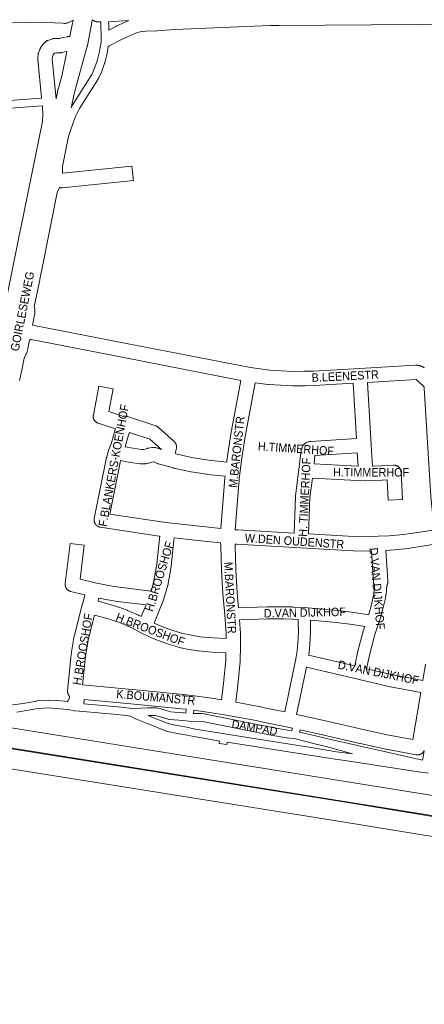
# Model space of a CAD drawing. Header units: metres. Extents: x 123819 to 142731, y 393440 to 405763.
# Tile 127 of 256: x 132588 to 132954, y 394143 to 395036. Entities that reach past the tile are written whole.
import ezdxf
from ezdxf.enums import TextEntityAlignment as Align

# ---------------------------------------------------------------- set-up
doc = ezdxf.new("R2010")
doc.units = ezdxf.units.M
doc.header["$MEASUREMENT"] = 0
for name, color, linetype, lineweight in [('gs-anno-wegen algemeen tekst', 7, 'Continuous', 0), ('gs-knt-aanvullende hoofdweg', 7, 'Continuous', 0), ('gs-knt-autosnelweg', 7, 'Continuous', 0), ('gs-knt-fietspaden', 7, 'Continuous', 0), ('gs-knt-hoofdweg', 7, 'Continuous', 0), ('gs-knt-wegen algemeen', 7, 'Continuous', 0)]:
    doc.layers.add(name, color=color, linetype=linetype, lineweight=lineweight)
doc.styles.add('1.25mm', font='arial.ttf', dxfattribs={"height": 0.002})
doc.styles.add('Style-Arial', font='arial.ttf')

msp = doc.modelspace()

# ---------------------------------------------------------------- linework, layer by layer
at = {"layer": 'gs-anno-wegen algemeen tekst', "color": 7, "linetype": 'Continuous', "flags": 128}
for points in [[(132786.13, 394502.49), (132811.75, 394503.37), (132811.95, 394503.37), (132827.28, 394503.35), (132827.43, 394503.34), (132835.27, 394503.12), (132835.4, 394503.11), (132845.55, 394502.57), (132845.62, 394502.56), (132855.93, 394501.86), (132856.07, 394501.85), (132875.77, 394499.99), (132875.93, 394499.98), (132890.81, 394498.12), (132890.95, 394498.1), (132903.96, 394496.13), (132904.41, 394497.46), (132906.13, 394504.08), (132908.35, 394513.48), (132908.76, 394515.89), (132909.13, 394519.2), (132909.25, 394521.2), (132909.28, 394522.67)], [(132920.29, 394522.5), (132920.27, 394520.91), (132920.26, 394520.66), (132920.12, 394518.39), (132920.11, 394518.24), (132920.1, 394518.1), (132919.69, 394514.5), (132919.67, 394514.34), (132919.65, 394514.19), (132919.18, 394511.46), (132919.15, 394511.28), (132919.11, 394511.12), (132916.84, 394501.49), (132916.81, 394501.37), (132915.03, 394494.5), (132914.98, 394494.31), (132914.92, 394494.13), (132912.93, 394488.23), (132909.59, 394478.32), (132904.98, 394460.52), (132902.02, 394447.14), (132925.81, 394441.51), (132952.98, 394436.45)], [(132920.29, 394522.5), (132920.29, 394522.5)], [(132827.9, 394408.07), (132837.93, 394456.12), (132838.81, 394461.6), (132839.41, 394466.36), (132840.1, 394474.84), (132840.32, 394481.1), (132840.21, 394489.33), (132840.06, 394491.83), (132834.88, 394492.1), (132827.19, 394492.33), (132812.03, 394492.35), (132787, 394491.5)], [(132849.6, 394459.32), (132891.29, 394449.66), (132894.24, 394462.99), (132894.29, 394463.19), (132898.97, 394481.27), (132899.03, 394481.46), (132899.09, 394481.65), (132900.39, 394485.52), (132889.37, 394487.2), (132874.66, 394489.03), (132855.11, 394490.87), (132851.14, 394491.14), (132851.22, 394489.88), (132851.23, 394489.75), (132851.23, 394489.61), (132851.34, 394481.11), (132851.33, 394480.85), (132851.11, 394474.33), (132851.1, 394474.07), (132850.38, 394465.33), (132850.35, 394465.1), (132849.73, 394460.13), (132849.7, 394459.95), (132849.6, 394459.32)], [(132951.13, 394425.58), (132923.66, 394430.7), (132923.4, 394430.75), (132894.21, 394437.67), (132847.59, 394448.48), (132838.67, 394405.75)], [(132952.98, 394436.45), (132955.5, 394451.2)], [(132943.86, 394382.92), (132951.13, 394425.58)]]:
    msp.add_lwpolyline(points, dxfattribs=at)
at = {"layer": 'gs-knt-aanvullende hoofdweg', "color": 7, "linetype": 'Continuous', "flags": 128}
for points in [[(132633.27, 395020.35), (132635.09, 395029.36), (132635.39, 395030.84), (132636.3, 395035.32)], [(132653.42, 395035.63), (132653.23, 395033.72), (132653.19, 395033.4), (132653.14, 395033.07), (132649.2, 395012.09), (132649.15, 395011.83), (132649.13, 395011.73), (132649.06, 395011.47), (132647.61, 395006.25), (132640.52, 394980.7), (132637.47, 394969.71), (132634.36, 394955.64)], [(132668.1, 395011.45), (132667.01, 395005.38), (132666.99, 395005.29), (132666.97, 395005.2), (132664.91, 394996.42), (132664.88, 394996.29), (132664.87, 394996.25), (132664.86, 394996.23), (132664.84, 394996.17), (132664.8, 394996.05), (132662.32, 394989.06), (132662.27, 394988.93), (132662.21, 394988.79), (132659.53, 394982.83), (132659.46, 394982.67), (132659.38, 394982.52), (132659.29, 394982.38), (132641.97, 394955.23), (132638.32, 394947.74), (132636.7, 394943.03), (132635.44, 394939.36), (132635.41, 394939.29), (132633.5, 394934.15), (132633.49, 394934.11), (132632.87, 394932.32), (132632.11, 394929.79), (132628.08, 394910.04), (132626.53, 394902.43), (132626.59, 394897.45), (132626.59, 394896.89), (132626.59, 394896.76), (132626.59, 394896.72), (132626.59, 394896.7), (132626.58, 394896.63), (132626.57, 394896.5), (132626.57, 394896.42)], [(132620.82, 394964.01), (132622.85, 394973.14), (132622.89, 394973.34), (132622.94, 394973.53), (132625.98, 394984.47), (132630.54, 395006.87)], [(132572.76, 394772.04), (132573.05, 394773.54), (132573.1, 394773.77), (132573.16, 394774), (132573.23, 394774.23), (132574.63, 394778.68), (132576.51, 394785.86), (132586.99, 394838.21), (132587.02, 394838.39), (132588.95, 394846.78), (132608.39, 394943.38), (132608.7, 394949.32), (132608.44, 394956.99), (132608.39, 394957.63)], [(132623.84, 394883.55), (132621.83, 394878.9), (132621.81, 394878.85), (132607.82, 394808.85), (132606.75, 394803.48), (132606.75, 394803.48), (132605.67, 394798.11), (132601.11, 394775.5), (132601.2, 394774.61), (132601.43, 394772.4), (132601.44, 394772.28), (132601.45, 394772.22), (132601.45, 394772.16), (132601.45, 394772.04), (132601.45, 394768.92), (132601.45, 394768.75), (132601.44, 394768.59), (132601.42, 394768.42), (132601.39, 394768.26), (132601.31, 394767.87), (132599.56, 394758.77)], [(132596.89, 394745.1), (132595.35, 394737.4), (132595.32, 394737.25), (132595.28, 394737.1), (132594.26, 394733.61), (132594.24, 394733.55), (132594.2, 394733.44), (132594.15, 394733.28), (132594.09, 394733.12), (132594.03, 394732.97), (132593.95, 394732.81), (132593.87, 394732.66), (132593.83, 394732.57), (132591.89, 394728.84), (132589.96, 394719.24), (132588.88, 394713.87), (132587.79, 394708.5)]]:
    msp.add_lwpolyline(points, dxfattribs=at)
at = {"layer": 'gs-knt-autosnelweg', "color": 7, "linetype": 'Continuous', "flags": 128}
for points in [[(132527.85, 394401.85), (132585.85, 394392.7), (132585.87, 394392.69), (133607.06, 394228.52), (133701.41, 394214.67), (133701.64, 394214.63), (133875.51, 394184.49), (133913.49, 394178.51)], [(132583.02, 394374.9), (132522.9, 394384.39), (132522.56, 394383.16), (132542.32, 394380.44), (132542.51, 394380.41), (132873.74, 394327.69), (132873.79, 394327.69), (133031.54, 394301.78), (133251.36, 394266.26), (133393.38, 394243.64), (133537.22, 394221.13), (133537.27, 394221.12), (133622.96, 394207.21), (133742.65, 394188.53), (133698.67, 394196.86), (133604.38, 394210.7), (133604.26, 394210.72), (132583.03, 394374.9), (132583.03, 394374.9), (132583.02, 394374.9)], [(133918.04, 394142.87), (133917.84, 394142.9), (133830.64, 394156.26), (133830.58, 394156.27), (133740.47, 394170.64), (133620.15, 394189.41), (133620.1, 394189.42), (133534.4, 394203.33), (133390.58, 394225.84), (133390.56, 394225.84), (133248.52, 394248.47), (133248.5, 394248.47), (133028.65, 394283.99), (133028.63, 394284), (132870.89, 394309.9), (132539.77, 394362.6), (132519.22, 394365.43), (132518.79, 394365.5), (132514.37, 394366.33), (132508.69, 394367.4)]]:
    msp.add_lwpolyline(points, dxfattribs=at)
at = {"layer": 'gs-knt-fietspaden', "color": 7, "linetype": 'Continuous', "flags": 128}
for points in [[(132634.36, 394955.64), (132635.75, 394958.48), (132635.81, 394958.6), (132635.84, 394958.66), (132635.85, 394958.68), (132635.87, 394958.72), (132635.94, 394958.83), (132653.23, 394985.94), (132655.75, 394991.54), (132658.12, 394998.21), (132660.12, 395006.72), (132661.1, 395012.15), (132661.63, 395015.1), (132661.63, 395016.84), (132661.63, 395017.25), (132661.63, 395022.69), (132661.63, 395022.73), (132661.49, 395028.37), (132661.44, 395030.28), (132661.36, 395033.59)], [(132561.44, 394961.14), (132607.59, 394964.61)], [(132608.39, 394957.63), (132561.9, 394954.13)], [(132597.98, 394745.51), (132597.64, 394745.36), (132597.3, 394745.23), (132596.95, 394745.11), (132596.89, 394745.1)], [(132598.4, 394745.73), (132598.31, 394745.68), (132597.99, 394745.52), (132597.98, 394745.52), (132597.98, 394745.51)], [(132570.75, 394413.94), (132573.26, 394413.62), (132576.44, 394413.81), (132584.26, 394414.63), (132594.51, 394416.36), (132603.02, 394417.87), (132603.15, 394417.89), (132603.29, 394417.91), (132608.45, 394418.42), (132608.56, 394418.43), (132608.66, 394418.43), (132613.7, 394418.63), (132613.82, 394418.63), (132613.93, 394418.63), (132614.05, 394418.63), (132621.35, 394418.19), (132621.43, 394418.19), (132628.47, 394417.61), (132628.62, 394417.59), (132630.79, 394417.32), (132632.01, 394418.77), (132632.86, 394420.87), (132633.08, 394422.07)], [(132646.4, 394419.25), (132646.03, 394415.33), (132662.85, 394413.92), (132662.89, 394413.92), (132673.48, 394412.92), (132673.53, 394412.92), (132682.71, 394411.94), (132682.84, 394411.92), (132689.43, 394410.96), (132698.02, 394411.3), (132703.74, 394411.73), (132703.85, 394411.74), (132703.97, 394411.74), (132708.88, 394411.79), (132709, 394411.79), (132709.12, 394411.79), (132711.36, 394411.65), (132711.53, 394411.64), (132711.7, 394411.62), (132711.87, 394411.59), (132714.68, 394411), (132714.78, 394410.98), (132714.89, 394410.95), (132718.42, 394409.98), (132718.51, 394409.96), (132724.84, 394408.04), (132728.12, 394407.75), (132732.61, 394407.48), (132732.69, 394407.47), (132735.99, 394407.21), (132736.12, 394407.19), (132738.33, 394406.93), (132738.75, 394410.35)], [(132773.25, 394387.96), (132855.42, 394375.04), (132855.43, 394375.04), (132874.82, 394371.94), (132889.39, 394369.92), (132865.36, 394376.71), (132854.13, 394379.34), (132854.08, 394379.35), (132836.45, 394383.77), (132829.53, 394384.58), (132829.37, 394384.61), (132815.67, 394386.87), (132815.56, 394386.89), (132800.13, 394389.95), (132754.86, 394399.14), (132752, 394399.4), (132741.36, 394399.51), (132741.32, 394399.51), (132741.31, 394399.51), (132741.19, 394399.52), (132741.15, 394399.52), (132741.14, 394399.52), (132741.02, 394399.53), (132740.97, 394399.54), (132735.35, 394400.21), (132732.16, 394400.47), (132727.65, 394400.74), (132727.54, 394400.75), (132723.86, 394401.08), (132723.72, 394401.1), (132723.57, 394401.12), (132723.43, 394401.14), (132723.29, 394401.18), (132723.15, 394401.22), (132716.52, 394403.22), (132713.14, 394404.15), (132710.69, 394404.66), (132708.83, 394404.77), (132704.2, 394404.72), (132707.61, 394403.25), (132722.3, 394397.4), (132728.76, 394395.99), (132739.17, 394394.21), (132739.26, 394394.19), (132739.36, 394394.17), (132745.44, 394392.77), (132762.24, 394389.81), (132773.24, 394387.96), (132773.24, 394387.96), (132773.25, 394387.96)], [(132745.71, 394409.43), (132745.35, 394406.49), (132752.22, 394406.42), (132752.36, 394406.42), (132752.5, 394406.41), (132755.69, 394406.11), (132755.82, 394406.1), (132755.95, 394406.08), (132756.07, 394406.06), (132801.52, 394396.83), (132816.87, 394393.79), (132830.44, 394391.54), (132834.47, 394391.07), (132835.04, 394393.22)], [(132841.88, 394391.65), (132841.39, 394389.77), (132855.76, 394386.17), (132866.93, 394383.55), (132920.61, 394371.34), (132952.85, 394364.29), (132953.57, 394369.11), (132954.14, 394372.86)]]:
    msp.add_lwpolyline(points, dxfattribs=at)
msp.add_lwpolyline([(132958.25, 394352.4), (132948.8, 394353.61), (132948.71, 394353.62), (132888.49, 394362.96), (132873.82, 394364.99), (132873.75, 394365), (132854.33, 394368.11), (132775.71, 394380.47), (132775.47, 394378.5, -0.368957), (132775.46, 394378.49), (132768.51, 394379.36, -0.368954), (132768.5, 394379.37), (132768.78, 394381.59), (132761.06, 394382.89), (132761.03, 394382.89), (132744.14, 394385.87), (132744.05, 394385.89), (132743.96, 394385.91), (132737.89, 394387.3), (132727.49, 394389.08), (132727.34, 394389.11), (132720.52, 394390.6), (132720.38, 394390.64), (132720.24, 394390.67), (132720.1, 394390.72), (132719.97, 394390.77), (132705, 394396.73), (132704.98, 394396.74), (132692.91, 394401.65), (132692.78, 394401.71), (132692.65, 394401.77), (132688.16, 394404.05), (132681.89, 394404.97), (132672.81, 394405.94), (132662.25, 394406.93), (132641.91, 394408.63), (132641.88, 394408.64), (132641.87, 394408.64), (132637.68, 394409.04), (132637.53, 394409.06), (132637.39, 394409.08), (132631.72, 394410.13), (132627.82, 394410.62), (132620.9, 394411.19), (132613.8, 394411.61), (132609.04, 394411.42), (132604.11, 394410.93), (132595.72, 394409.45), (132595.69, 394409.44), (132585.32, 394407.69)], format="xyb", dxfattribs=at)
at = {"layer": 'gs-knt-hoofdweg', "color": 7, "linetype": 'Continuous', "flags": 128}
for points in [[(132636.3, 395035.32), (132632.1, 395033.18), (132631.76, 395033.01), (132631.42, 395032.87), (132631.07, 395032.74), (132630.71, 395032.62), (132630.35, 395032.53), (132629.98, 395032.45), (132629.61, 395032.38), (132629.24, 395032.34), (132628.87, 395032.31), (132628.5, 395032.3), (132628.12, 395032.3), (132626.49, 395032.37), (132605.05, 395033.26), (132557.59, 395032.21)], [(132661.36, 395033.59), (132658.73, 395033.65), (132658.34, 395033.67), (132657.95, 395033.7), (132657.57, 395033.76), (132657.19, 395033.83), (132656.81, 395033.92), (132656.43, 395034.03), (132656.06, 395034.16), (132655.7, 395034.31), (132655.35, 395034.47), (132655, 395034.65), (132654.67, 395034.85), (132653.42, 395035.63)], [(132686.58, 395034.78), (132668.4, 395033.62)], [(132668.4, 395033.62), (132668.46, 395030.45), (132668.46, 395030.44), (132668.51, 395028.54), (132668.56, 395026.26)], [(132668.56, 395026.26), (132675.03, 395029.52), (132675.26, 395029.63), (132686.58, 395034.78)]]:
    msp.add_lwpolyline(points, dxfattribs=at)
at = {"layer": 'gs-knt-wegen algemeen', "color": 7, "linetype": 'Continuous', "flags": 128}
for points in [[(133031.61, 395031.87), (132822.45, 395030.49), (132814.63, 395030.35), (132728.45, 395026.7), (132712.25, 395025.66), (132712.07, 395025.65), (132702.24, 395025.3), (132698.02, 395024.93), (132696.85, 395024.66), (132692.95, 395023.37), (132680.77, 395017.83), (132668.85, 395011.83), (132668.1, 395011.45)], [(132607.59, 394964.61), (132607.55, 394964.87), (132607.51, 394965.18), (132604.26, 394999.63), (132604.23, 394999.94), (132604.23, 395000.26), (132604.24, 395000.57), (132604.26, 395000.89), (132604.56, 395003.92), (132604.6, 395004.24), (132604.66, 395004.55), (132604.73, 395004.86), (132604.81, 395005.16), (132604.91, 395005.46), (132605.99, 395008.48), (132606.1, 395008.77), (132606.22, 395009.04), (132606.35, 395009.32), (132606.5, 395009.58), (132607.31, 395010.97), (132607.44, 395011.19), (132607.59, 395011.4), (132607.73, 395011.6), (132607.89, 395011.8), (132610.38, 395014.84), (132610.57, 395015.07), (132610.79, 395015.29), (132611.01, 395015.5), (132611.24, 395015.7), (132611.47, 395015.9), (132611.72, 395016.07), (132611.98, 395016.24), (132612.24, 395016.4), (132612.51, 395016.54), (132612.79, 395016.67), (132613.07, 395016.79), (132613.36, 395016.89), (132615.06, 395017.45), (132617.8, 395018.36), (132618.09, 395018.45), (132618.38, 395018.52), (132618.67, 395018.59), (132618.96, 395018.63), (132619.26, 395018.67), (132619.55, 395018.69), (132619.85, 395018.69), (132623.74, 395018.69), (132627.52, 395019.55), (132627.77, 395019.6), (132631.12, 395020.22), (132631.38, 395020.26), (132631.64, 395020.29), (132631.91, 395020.32), (132632.17, 395020.33), (132633.27, 395020.35)], [(132630.54, 395006.87), (132630.27, 395006.82), (132625.9, 395005.83), (132625.62, 395005.78), (132625.33, 395005.73), (132625.04, 395005.7), (132624.76, 395005.68), (132624.47, 395005.67), (132620.9, 395005.67), (132619.25, 395005.13), (132618.29, 395003.95), (132618.04, 395003.53), (132617.44, 395001.84), (132617.28, 395000.22), (132620.46, 394966.55), (132620.82, 394964.01)], [(132599.56, 394758.77), (132684.58, 394742.1), (132796.97, 394720.21), (132814.55, 394717.83)], [(132788.32, 394708.63), (132682.09, 394729.32), (132682.08, 394729.32), (132598.4, 394745.73)], [(132814.55, 394717.83), (132835.72, 394716.75), (132845.77, 394716.8), (132853.92, 394717.01), (132895.78, 394719.3), (132946.36, 394722.31), (132946.49, 394722.31), (132946.57, 394722.31), (132946.65, 394722.32), (132946.72, 394722.32), (132946.8, 394722.32), (132946.88, 394722.32), (132946.95, 394722.32), (132947.03, 394722.32), (132947.11, 394722.32), (132947.18, 394722.32), (132947.26, 394722.32), (132947.34, 394722.32), (132947.41, 394722.32), (132947.49, 394722.31), (132947.57, 394722.31), (132947.64, 394722.31), (132947.72, 394722.3), (132947.8, 394722.3), (132947.87, 394722.29), (132947.95, 394722.29), (132948.02, 394722.28), (132948.1, 394722.27), (132948.18, 394722.27), (132948.25, 394722.26), (132948.33, 394722.25), (132948.41, 394722.25), (132948.48, 394722.24), (132948.56, 394722.23), (132948.63, 394722.22), (132948.71, 394722.21), (132948.79, 394722.2), (132948.86, 394722.19), (132948.94, 394722.18), (132949.01, 394722.16), (132949.09, 394722.15), (132949.16, 394722.14), (132949.24, 394722.13), (132949.31, 394722.11), (132949.39, 394722.1), (132949.47, 394722.09), (132949.54, 394722.07), (132949.62, 394722.06), (132949.69, 394722.04), (132949.77, 394722.02), (132949.84, 394722.01), (132949.91, 394721.99), (132949.99, 394721.97), (132950.06, 394721.96), (132950.14, 394721.94), (132950.21, 394721.92), (132950.29, 394721.9), (132950.36, 394721.88), (132950.43, 394721.86), (132950.51, 394721.84), (132950.58, 394721.82), (132950.66, 394721.8), (132950.73, 394721.78), (132950.8, 394721.75), (132950.88, 394721.73), (132950.95, 394721.71), (132951.02, 394721.68), (132951.09, 394721.66), (132951.17, 394721.64), (132951.24, 394721.61), (132951.31, 394721.59), (132951.38, 394721.56), (132951.46, 394721.53), (132951.53, 394721.51), (132951.6, 394721.48), (132951.67, 394721.45), (132951.74, 394721.43), (132951.81, 394721.4), (132951.88, 394721.37), (132951.95, 394721.34), (132952.03, 394721.31), (132952.1, 394721.28), (132952.17, 394721.25), (132952.24, 394721.22), (132952.31, 394721.19), (132952.38, 394721.16), (132952.45, 394721.13), (132952.52, 394721.09), (132952.58, 394721.06), (132952.65, 394721.03), (132952.72, 394720.99), (132952.79, 394720.96), (132952.86, 394720.93), (132952.93, 394720.89), (132953, 394720.86), (132953.06, 394720.82), (132953.13, 394720.79), (132953.2, 394720.75), (132953.27, 394720.71), (132953.33, 394720.68), (132953.4, 394720.64), (132953.47, 394720.6), (132953.53, 394720.56), (132953.6, 394720.52), (132953.66, 394720.48), (132953.73, 394720.44), (132953.8, 394720.4), (132953.86, 394720.36), (132953.93, 394720.32), (132953.99, 394720.28), (132954.05, 394720.24), (132954.12, 394720.2), (132954.18, 394720.16), (132954.25, 394720.12), (132954.31, 394720.07), (132954.37, 394720.03)], [(132775.4, 394634.57), (132775.76, 394637.62), (132775.79, 394637.82), (132778.82, 394657.96), (132778.86, 394658.19), (132788.32, 394708.63)], [(132801.17, 394706.5), (132791.68, 394655.9), (132788.68, 394635.98), (132787.57, 394626.66), (132786.64, 394618.82), (132782.96, 394573.22)], [(132890.02, 394705.95), (132854.54, 394704), (132854.35, 394704), (132846.04, 394703.79), (132845.91, 394703.78), (132835.61, 394703.72), (132835.43, 394703.73), (132835.24, 394703.73), (132813.61, 394704.84), (132813.34, 394704.86), (132813.07, 394704.89), (132801.17, 394706.5)], [(132836.47, 394570.18), (132837.75, 394603.3), (132837.77, 394603.59), (132837.8, 394603.87), (132840.8, 394627.66), (132842.81, 394645.38), (132842.84, 394645.65), (132842.89, 394645.91), (132842.95, 394646.18), (132843.02, 394646.44), (132843.28, 394647.23), (132843.62, 394648), (132844.02, 394648.73), (132844.48, 394649.43), (132845.01, 394650.08), (132845.58, 394650.69), (132846.21, 394651.24), (132846.89, 394651.73), (132847.6, 394652.16), (132848.36, 394652.53), (132849.14, 394652.83), (132849.94, 394653.06), (132850.76, 394653.22), (132851.59, 394653.31), (132892.84, 394655.76), (132890.02, 394705.95)], [(132963.54, 394581.89), (132963.47, 394581.98), (132963.28, 394582.23), (132963.1, 394582.48), (132962.93, 394582.75), (132962.77, 394583.02), (132962.63, 394583.3), (132962.51, 394583.59), (132962.39, 394583.89), (132962.29, 394584.18), (132962.21, 394584.49), (132962.14, 394584.79), (132962.08, 394585.1), (132962.04, 394585.42), (132960.24, 394602.91), (132960.22, 394603.19), (132954.35, 394701.58), (132954.21, 394702.43), (132954.07, 394702.81), (132954.02, 394702.9), (132953.3, 394703.71), (132947, 394709.3), (132903.02, 394706.69)], [(132903.02, 394706.69), (132906.21, 394650.03)], [(132668.48, 394680.3), (132681.8, 394675.9), (132681.94, 394675.93), (132682.25, 394675.99), (132682.57, 394676.04), (132682.88, 394676.07), (132683.2, 394676.09), (132683.52, 394676.09), (132683.84, 394676.08), (132684.16, 394676.05), (132684.48, 394676), (132684.79, 394675.94), (132685.1, 394675.86), (132685.4, 394675.77), (132711.18, 394667.34), (132711.46, 394667.24), (132711.74, 394667.13), (132712.01, 394667), (132712.28, 394666.87), (132712.53, 394666.72), (132712.79, 394666.55), (132713.03, 394666.38), (132713.27, 394666.2), (132713.5, 394666), (132727.73, 394653.26), (132727.96, 394653.05), (132728.17, 394652.83), (132728.37, 394652.6), (132728.56, 394652.36), (132728.74, 394652.11), (132728.91, 394651.85), (132729.07, 394651.59), (132729.21, 394651.32), (132729.34, 394651.04), (132729.46, 394650.76), (132729.56, 394650.47), (132729.65, 394650.17), (132729.73, 394649.88), (132729.79, 394649.58), (132729.84, 394649.27), (132729.87, 394648.97), (132729.89, 394648.66), (132729.9, 394648.36), (132729.89, 394648.05), (132729.87, 394647.74), (132729.83, 394647.44), (132729.77, 394647.14), (132728.79, 394642.18), (132730.34, 394641.73), (132745.39, 394638.44), (132759.13, 394636.29), (132775.4, 394634.57)], [(132698.22, 394645.85), (132698.22, 394645.85), (132699.96, 394645.96), (132701.27, 394646.21), (132703.7, 394646.97), (132703.99, 394647.05), (132704.29, 394647.12), (132704.59, 394647.18), (132707.42, 394647.63), (132707.68, 394647.67), (132707.95, 394647.7), (132708.23, 394647.71), (132709.41, 394647.76), (132709.68, 394647.76), (132709.96, 394647.75), (132710.23, 394647.73), (132710.51, 394647.7), (132710.78, 394647.66), (132711.05, 394647.61), (132711.31, 394647.54), (132712.85, 394647.13), (132713.07, 394647.07), (132713.29, 394647), (132713.5, 394646.92), (132716.25, 394645.87), (132716.28, 394646.03), (132705.83, 394655.39), (132687.28, 394661.46), (132686.1, 394657.88), (132683.38, 394648.37), (132690.36, 394646.98), (132698.22, 394645.85)], [(132773.87, 394621.64), (132757.6, 394623.36), (132757.44, 394623.38), (132757.28, 394623.4), (132743.18, 394625.61), (132742.99, 394625.64), (132742.8, 394625.68), (132727.34, 394629.06), (132727.12, 394629.11), (132726.9, 394629.17), (132719.33, 394631.38), (132713.41, 394633.04), (132713.12, 394633.13), (132712.84, 394633.23), (132709.17, 394634.64), (132708.96, 394634.69), (132707.12, 394634.4), (132704.79, 394633.67), (132704.56, 394633.61), (132704.33, 394633.55), (132704.11, 394633.5), (132702.03, 394633.1), (132701.74, 394633.05), (132701.46, 394633.01), (132701.17, 394632.99), (132698.34, 394632.82), (132698.08, 394632.81), (132697.82, 394632.81), (132697.56, 394632.82), (132697.29, 394632.84), (132697.03, 394632.87), (132688.34, 394634.11), (132688.16, 394634.14), (132687.99, 394634.17), (132679.31, 394635.9), (132679.28, 394635.78), (132669.53, 394587.35)], [(132854.5, 394632.99), (132888.16, 394631.02), (132888.16, 394631.02), (132888.17, 394631.02), (132894.31, 394630.83), (132893.6, 394642.76), (132855.35, 394640.49), (132854.5, 394632.99)], [(132770, 394574.43), (132773.67, 394619.99), (132773.7, 394620.23), (132773.87, 394621.64)], [(132669.53, 394587.35), (132715.89, 394580.25), (132722.88, 394579.47), (132759.11, 394575.46), (132770, 394574.43)], [(132714.8, 394567.27), (132714.33, 394567.32), (132714.06, 394567.36), (132660.82, 394575.51)], [(132660.82, 394575.51), (132660.82, 394575.51), (132660.82, 394575.51)], [(132660.82, 394575.51), (132660.82, 394575.51), (132660.82, 394575.51)], [(132782.96, 394573.22), (132785.31, 394573.01), (132795.6, 394572.52), (132795.66, 394572.51), (132836.47, 394570.18)], [(132849.47, 394569.44), (132890.6, 394567.1), (132905.36, 394566.88), (132912.45, 394567.2), (132922.6, 394567.66), (132935.6, 394568.88), (132954.51, 394571.61), (132964.72, 394573.45)], [(132727.75, 394565.83), (132727.43, 394563.53), (132725.15, 394540.42), (132725.11, 394540.16), (132725.07, 394539.89), (132721.9, 394522.64), (132721.85, 394522.41), (132721.8, 394522.19), (132721.74, 394521.96)], [(132769.78, 394561.37), (132757.83, 394562.5), (132757.73, 394562.51), (132727.75, 394565.83)], [(132774.82, 394474.59), (132774.76, 394478.75), (132773.64, 394496.26), (132771.87, 394514.97), (132771.85, 394515.25), (132770.76, 394536.23), (132770.76, 394536.33), (132769.95, 394558.43), (132769.78, 394561.37)], [(132782.89, 394560.15), (132782.95, 394559.11), (132782.96, 394558.97), (132783.77, 394536.85), (132784.85, 394516.06), (132786.13, 394502.49)], [(132906.63, 394553.91), (132905.75, 394553.87), (132905.56, 394553.86), (132905.36, 394553.86), (132890.27, 394554.08), (132890, 394554.09), (132842.35, 394556.8), (132842.35, 394556.8), (132794.95, 394559.51), (132784.55, 394560.01), (132784.27, 394560.03), (132782.89, 394560.15)], [(132909.28, 394522.67), (132909.13, 394522.92), (132908.98, 394523.2), (132908.85, 394523.49), (132908.73, 394523.79), (132908.63, 394524.09), (132908.54, 394524.4), (132908.47, 394524.71), (132908.41, 394525.02), (132908.37, 394525.34), (132908.34, 394525.66), (132906.63, 394553.91)], [(132966.82, 394560.6), (132956.7, 394558.78), (132956.48, 394558.74), (132937.31, 394555.97), (132937.14, 394555.95), (132936.98, 394555.94), (132923.66, 394554.68), (132923.35, 394554.66), (132919.64, 394554.49)], [(132919.64, 394554.49), (132921.34, 394526.44), (132921.35, 394526.12), (132921.34, 394525.8), (132921.32, 394525.49), (132921.29, 394525.17), (132921.24, 394524.85), (132921.17, 394524.54), (132921.09, 394524.23), (132920.99, 394523.93), (132920.88, 394523.63), (132920.75, 394523.33), (132920.61, 394523.05), (132920.46, 394522.77), (132920.29, 394522.5)], [(132721.74, 394521.96), (132717.75, 394508.54), (132717.69, 394508.37), (132717.65, 394508.25), (132717.65, 394508.24), (132717.58, 394508.07), (132717.54, 394507.96), (132709.62, 394488.39), (132718.06, 394484.75), (132726.72, 394481.66), (132735.56, 394479.12), (132741.96, 394477.73), (132750.96, 394476.18), (132763.06, 394475.14), (132774.82, 394474.59)], [(132920.29, 394522.5), (132920.29, 394522.5)], [(132685.63, 394500), (132695.58, 394495.6), (132695.78, 394495.5), (132695.98, 394495.4), (132697.99, 394494.35), (132702.28, 394504.96), (132676.53, 394508.1), (132676.29, 394508.13), (132667.58, 394509.52), (132667.42, 394509.55), (132661.29, 394510.69), (132661.14, 394510.72), (132659.51, 394511.06), (132658.83, 394508.43), (132670.72, 394505.18), (132670.94, 394505.12), (132677.43, 394503.09), (132677.73, 394502.99), (132682.01, 394501.41), (132682.14, 394501.37), (132685.36, 394500.11), (132685.62, 394500), (132685.62, 394500), (132685.63, 394500)], [(132774.72, 394461.56), (132762.32, 394462.14), (132762.07, 394462.16), (132749.57, 394463.23), (132749.3, 394463.26), (132749.03, 394463.3), (132739.61, 394464.92), (132739.33, 394464.97), (132732.68, 394466.42), (132732.48, 394466.47), (132720.77, 394469.91), (132709.36, 394474.25), (132698.32, 394479.46), (132698.3, 394479.47), (132698.29, 394479.47), (132690.12, 394483.78), (132680.49, 394488.03), (132677.47, 394489.21), (132673.39, 394490.71), (132667.17, 394492.66), (132655.57, 394495.82), (132650.09, 394474.44), (132647.74, 394460.36), (132647.13, 394455.74), (132646.12, 394446.63), (132644.85, 394432.47)], [(132787, 394491.5), (132787.77, 394479.42), (132787.78, 394479.25), (132787.78, 394479.09), (132787.93, 394467.84), (132787.93, 394467.56), (132787.52, 394453.88), (132787.51, 394453.68), (132787.49, 394453.48), (132785.57, 394432.61), (132785.54, 394432.4)], [(132770.75, 394418.98), (132772.61, 394433.91), (132774.51, 394454.48), (132774.72, 394461.56)], [(132644.85, 394432.47), (132689.86, 394428.35), (132689.91, 394428.35), (132735.79, 394423.85), (132735.98, 394423.83), (132743.85, 394422.82), (132743.9, 394422.81), (132761.65, 394420.41), (132761.8, 394420.39)], [(132785.54, 394432.4), (132783.6, 394416.77)], [(132761.8, 394420.39), (132770.75, 394418.98)], [(132738.75, 394410.35), (132734.42, 394410.9), (132688.66, 394415.39), (132646.4, 394419.25)], [(132783.6, 394416.77), (132804.48, 394412.86), (132804.71, 394412.81), (132810.87, 394411.43), (132827.9, 394408.07)], [(132835.04, 394393.22), (132830.6, 394394.26), (132808.27, 394398.67), (132808.11, 394398.71), (132801.97, 394400.08), (132775.27, 394405.08), (132759.84, 394407.52), (132745.71, 394409.43)], [(132838.67, 394405.75), (132841.57, 394405.07), (132864.91, 394399.83), (132864.94, 394399.83), (132898.95, 394392), (132922.2, 394387.03), (132943.86, 394382.92)], [(132954.14, 394372.86), (132954.09, 394372.75), (132953.95, 394372.46), (132953.79, 394372.18), (132953.62, 394371.91), (132953.44, 394371.65), (132953.25, 394371.39), (132953.04, 394371.15), (132952.82, 394370.92), (132952.59, 394370.69), (132952.35, 394370.48), (132952.1, 394370.28), (132951.84, 394370.1), (132951.57, 394369.92), (132951.3, 394369.76), (132951.01, 394369.62), (132950.79, 394369.52), (132950.72, 394369.49), (132950.43, 394369.37), (132950.12, 394369.26), (132949.82, 394369.18), (132949.5, 394369.1), (132949.19, 394369.05), (132948.87, 394369), (132948.56, 394368.98), (132948.24, 394368.97), (132947.92, 394368.97), (132947.6, 394368.99), (132947.28, 394369.03), (132946.96, 394369.08), (132919.7, 394374.25), (132919.55, 394374.28), (132896.18, 394379.28), (132896.08, 394379.3), (132862.04, 394387.13), (132841.88, 394391.65)]]:
    msp.add_lwpolyline(points, dxfattribs=at)
for points in [[(132689.54, 394902.84), (132690.87, 394889.91, -0.367903), (132690.86, 394889.9), (132626.51, 394883.27), (132626.21, 394883.24), (132625.91, 394883.23), (132625.61, 394883.24), (132625.31, 394883.25), (132625.01, 394883.29), (132624.71, 394883.33), (132624.42, 394883.39), (132624.12, 394883.46), (132623.84, 394883.55)], [(132626.57, 394896.42), (132626.69, 394896.37), (132689.52, 394902.85), (132689.52, 394902.85, -0.399774), (132689.54, 394902.84), (132689.54, 394902.84)], [(132660.82, 394575.51), (132660.67, 394575.54), (132660.52, 394575.56), (132660.36, 394575.6), (132660.2, 394575.63), (132660.05, 394575.68), (132659.9, 394575.72), (132659.74, 394575.77), (132659.59, 394575.82), (132659.44, 394575.88), (132659.3, 394575.94), (132659.15, 394576), (132659, 394576.07), (132658.86, 394576.14), (132658.72, 394576.21), (132658.58, 394576.29), (132658.44, 394576.37), (132658.31, 394576.46), (132658.17, 394576.54), (132658.04, 394576.64), (132657.91, 394576.73), (132657.79, 394576.83), (132657.66, 394576.93), (132657.54, 394577.03), (132657.43, 394577.13), (132657.42, 394577.14), (132657.41, 394577.14), (132657.3, 394577.25), (132657.19, 394577.35), (132657.19, 394577.36), (132657.08, 394577.47), (132656.97, 394577.58), (132656.97, 394577.59), (132656.86, 394577.71), (132656.76, 394577.83), (132656.66, 394577.96), (132656.57, 394578.08), (132656.47, 394578.21), (132656.38, 394578.35), (132656.3, 394578.48), (132656.21, 394578.62), (132656.13, 394578.76), (132656.06, 394578.9), (132655.98, 394579.04), (132655.91, 394579.18), (132655.85, 394579.33), (132655.78, 394579.47), (132655.73, 394579.62), (132655.67, 394579.77), (132655.62, 394579.92), (132655.57, 394580.08), (132655.53, 394580.23), (132655.49, 394580.38), (132655.45, 394580.54), (132655.42, 394580.7), (132655.39, 394580.85), (132655.36, 394581.01), (132655.35, 394581.17), (132655.33, 394581.33), (132655.32, 394581.49), (132655.3, 394581.65), (132655.3, 394581.81), (132655.3, 394581.97), (132655.3, 394582.13), (132655.31, 394582.29), (132655.32, 394582.44), (132655.33, 394582.6), (132655.35, 394582.76), (132655.37, 394582.92), (132655.4, 394583.08), (132655.43, 394583.23), (132666.55, 394638.56), (132666.6, 394638.77), (132666.65, 394638.98), (132668.33, 394645.18), (132668.35, 394645.25), (132668.39, 394645.37), (132668.42, 394645.48), (132668.45, 394645.56), (132668.49, 394645.67), (132668.53, 394645.79), (132668.56, 394645.86), (132670.61, 394651.09), (132673.62, 394661.6), (132673.7, 394661.85), (132674.6, 394664.56), (132658.96, 394669.74), (132658.66, 394669.85), (132658.37, 394669.97), (132658.09, 394670.1), (132657.81, 394670.25), (132657.54, 394670.41), (132657.28, 394670.58), (132657.03, 394670.76), (132656.79, 394670.96), (132656.55, 394671.17), (132656.33, 394671.39), (132656.12, 394671.62), (132655.92, 394671.86), (132655.73, 394672.11), (132655.55, 394672.36), (132655.38, 394672.63), (132655.23, 394672.9), (132655.09, 394673.18), (132654.97, 394673.47), (132654.86, 394673.76), (132654.76, 394674.06), (132654.68, 394674.36), (132654.61, 394674.67), (132654.56, 394674.98), (132654.52, 394675.29), (132654.5, 394675.6), (132654.49, 394675.91), (132654.5, 394676.22), (132654.52, 394676.54), (132654.56, 394676.85), (132654.61, 394677.16), (132659.68, 394703.38, -0.370882), (132659.69, 394703.39), (132672.45, 394700.92, -0.370879), (132672.46, 394700.91), (132668.48, 394680.3)], [(132906.21, 394650.03), (132907.36, 394630.71), (132908.29, 394630.72), (132915.38, 394631.03), (132926.38, 394631.69), (132926.7, 394631.7), (132927.02, 394631.69), (132927.34, 394631.67), (132927.66, 394631.64), (132927.97, 394631.58), (132928.28, 394631.52), (132928.59, 394631.44), (132928.9, 394631.34), (132929.2, 394631.23), (132929.49, 394631.1), (132929.78, 394630.96), (132930.06, 394630.8), (132930.33, 394630.64), (132930.59, 394630.46), (132930.85, 394630.26), (132931.09, 394630.06), (132931.32, 394629.84), (132931.55, 394629.61), (132931.76, 394629.37), (132931.96, 394629.12), (132932.14, 394628.86), (132932.32, 394628.59), (132932.48, 394628.31), (132932.62, 394628.03), (132932.76, 394627.74), (132932.87, 394627.44), (132932.98, 394627.14), (132933.07, 394626.83), (132933.14, 394626.52), (132933.2, 394626.21), (132933.24, 394625.89), (132933.27, 394625.57), (132934.75, 394600.62, -0.355741), (132934.74, 394600.61), (132921.76, 394599.83, -0.35574), (132921.75, 394599.84), (132920.66, 394618.3), (132916.1, 394618.03), (132916, 394618.03), (132908.76, 394617.71), (132908.56, 394617.7), (132901.31, 394617.6), (132901.03, 394617.61), (132887.68, 394618.01), (132887.5, 394618.02), (132852.96, 394620.04), (132850.75, 394602.52), (132849.47, 394569.44)], [(132633.08, 394422.07), (132633, 394422.16), (132633, 394422.16), (132632.89, 394422.28), (132632.79, 394422.4), (132632.78, 394422.41), (132632.69, 394422.53), (132632.59, 394422.65), (132632.58, 394422.66), (132632.49, 394422.79), (132632.4, 394422.91), (132632.4, 394422.92), (132632.4, 394422.92), (132632.31, 394423.05), (132632.23, 394423.18), (132632.23, 394423.18), (132632.23, 394423.19), (132632.15, 394423.32), (132632.07, 394423.46), (132632.07, 394423.46), (132632, 394423.6), (132631.93, 394423.74), (132631.92, 394423.75), (132631.86, 394423.89), (132631.79, 394424.03), (132631.79, 394424.04), (132631.73, 394424.18), (132631.68, 394424.33), (132631.67, 394424.34), (132631.62, 394424.48), (132631.57, 394424.63), (132631.57, 394424.64), (132631.57, 394424.64), (132631.53, 394424.79), (132631.48, 394424.94), (132631.48, 394424.95), (132631.45, 394425.1), (132631.41, 394425.25), (132631.38, 394425.41), (132631.36, 394425.56), (132631.35, 394425.57), (132631.33, 394425.73), (132631.31, 394425.88), (132631.31, 394425.89), (132631.31, 394425.89), (132631.3, 394426.04), (132631.29, 394426.2), (132631.29, 394426.21), (132631.28, 394426.36), (132631.28, 394426.52), (132631.28, 394426.68), (132631.28, 394426.84), (132631.29, 394427), (132631.3, 394427.16), (132633.16, 394447.86), (132633.18, 394447.99), (132634.2, 394457.24), (132634.21, 394457.38), (132634.84, 394462.17), (132634.88, 394462.39), (132637.29, 394476.86), (132637.34, 394477.13), (132637.41, 394477.4), (132644.6, 394505.46), (132644.61, 394505.49), (132646.82, 394514), (132633.98, 394517.23), (132633.68, 394517.32), (132633.38, 394517.41), (132633.09, 394517.53), (132632.8, 394517.65), (132632.52, 394517.79), (132632.25, 394517.94), (132631.99, 394518.11), (132631.73, 394518.29), (132631.48, 394518.48), (132631.24, 394518.68), (132631.01, 394518.9), (132630.79, 394519.12), (132630.59, 394519.36), (132630.39, 394519.6), (132630.21, 394519.85), (132630.04, 394520.12), (132629.88, 394520.39), (132629.73, 394520.66), (132629.6, 394520.95), (132629.48, 394521.24), (132629.38, 394521.53), (132629.29, 394521.83), (132629.22, 394522.14), (132629.16, 394522.45), (132629.11, 394522.76), (132629.08, 394523.07), (132629.06, 394523.38), (132629.06, 394523.69), (132629.08, 394524.01), (132629.11, 394524.32), (132633.45, 394560.58, -0.368683), (132633.46, 394560.59), (132646.37, 394559.04, -0.368683), (132646.37, 394559.03), (132642.72, 394528.46), (132656.24, 394525.05), (132663.74, 394523.47), (132669.72, 394522.36), (132678.22, 394521.01), (132706.83, 394517.53), (132709.16, 394525.34), (132712.22, 394541.98), (132714.49, 394564.94), (132714.52, 394565.18), (132714.8, 394567.27)]]:
    msp.add_lwpolyline(points, format="xyb", dxfattribs=at)

# ---------------------------------------------------------------- texts
at = {"layer": 'gs-anno-wegen algemeen tekst', "color": 7, "linetype": 'Continuous', "style": 'Style-Arial', "width": 0.909091}
for s, rotation, p in [('B.LEENESTR', 2.80116, (132882.69, 394712.5)), ('F.BLANKERS-KOENHOF', 79.58111, (132672.98, 394631.47)), ('M.BARONSTR', 83.90128, (132784.33, 394643.7)), ('H.TIMMERHOF', 356.21757, (132838.13, 394646.76)), ('H. TIMMERHOF', 87.18233, (132845.92, 394602.64)), ('H.TIMMERHOF', 359.93423, (132906.14, 394625.27)), ('W.DEN OUDENSTR', 356.15586, (132836.8, 394562.85)), ('H.BROOSHOF', 72.97328, (132714.4, 394530.9)), ('D.VAN DIJKHOF', 274.96939, (132911.65, 394519.88)), ('M.BARONSTR', 272.96274, (132778.56, 394511.47)), ('D.VAN DIJKHOF', 1.05718, (132846.13, 394498.13)), ('H.BROOSHOF', 80.53798, (132644.91, 394464.85)), ('H.BROOSHOF', 339.01985, (132706.25, 394482.77)), ('D.VAN DIJKHOF', 348.60302, (132912.81, 394443.71)), ('K.BOUMANSTR', 354.95826, (132711.19, 394421.33))]:
    msp.add_text(s, height=7.7, rotation=rotation, dxfattribs=at).set_placement(p, align=Align.MIDDLE_CENTER)
at = {"layer": 'gs-anno-wegen algemeen tekst', "color": 7, "style": 'Style-Arial'}
msp.add_text('DAMPAD', height=7, rotation=350.3578, dxfattribs=at).set_placement((132800.63, 394393.68), align=Align.MIDDLE_CENTER)
at = {"layer": 'gs-anno-wegen algemeen tekst', "color": 7, "insert": (132590.32, 394771.22), "char_height": 7.7, "attachment_point": 5, "rotation": 78.80358, "line_spacing_factor": 0.6, "style": '1.25mm'}
msp.add_mtext('\\H1x;\\W0.909091;GOIRLESEWEG', dxfattribs=at)

doc.saveas('drawing.dxf')
